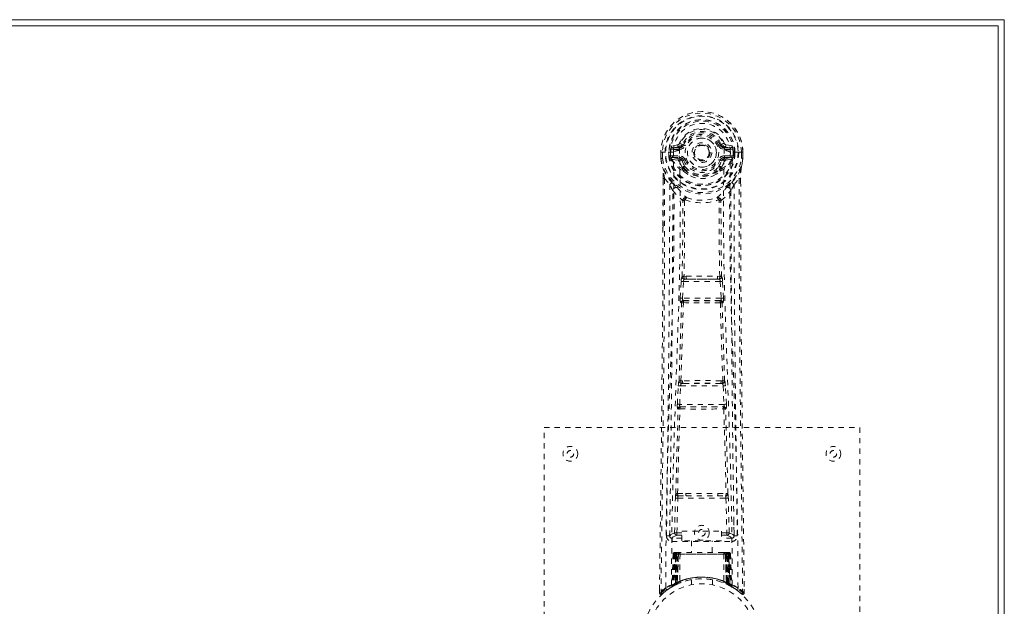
# Model space of a CAD drawing. Header units: inches. Extents: x 15.4 to 110.9, y 43.2 to 66.7.
# Tile 8 of 8: x 92.2 to 110.9, y 55.5 to 66.7. Entities that reach past the tile are written whole.
import ezdxf

# ---------------------------------------------------------------- set-up
doc = ezdxf.new("R2010")
doc.units = ezdxf.units.IN
doc.header["$MEASUREMENT"] = 0
doc.linetypes.add('SLD-Dashed', pattern=[0.075, 0.05, -0.025])
doc.linetypes.add('SLD-Solid', pattern=[0])

msp = doc.modelspace()

# ---------------------------------------------------------------- linework, layer by layer
at = {"color": 7, "linetype": 'SLD-Solid', "lineweight": 15}
for p, q in [((15.436, 66.65), (110.936, 66.65)), ((110.936, 66.65), (110.936, 43.15)), ((110.818, 66.532), (15.554, 66.532)), ((15.554, 66.532), (110.818, 66.532)), ((110.818, 43.268), (110.818, 66.532)), ((110.818, 66.532), (110.818, 43.268))]:
    msp.add_line(p, q, dxfattribs=at)
at = {"color": 7, "linetype": 'SLD-Dashed', "lineweight": 0}
for p, q in [((104.729, 64.275), (104.61, 64.251)), ((104.64, 64.215), (104.757, 64.236)), ((104.64, 64.215), (104.64, 64.185)), ((104.757, 64.215), (104.64, 64.215)), ((104.757, 64.236), (104.757, 64.215)), ((104.757, 64.185), (104.757, 64.215)), ((104.817, 64.279), (104.762, 64.302)), ((104.817, 64.279), (104.839, 64.27)), ((105.532, 64.27), (105.555, 64.279)), ((105.555, 64.279), (105.558, 64.272)), ((105.614, 64.236), (105.731, 64.215)), ((105.614, 64.236), (105.614, 64.215)), ((105.731, 64.215), (105.614, 64.215)), ((105.614, 64.185), (105.614, 64.215)), ((105.761, 64.251), (105.642, 64.275)), ((105.731, 64.185), (105.731, 64.215)), ((104.406, 64.134), (104.406, 64.018)), ((104.41, 64.134), (104.406, 64.134)), ((104.407, 64.135), (104.407, 64.018)), ((104.463, 64.134), (104.41, 64.134)), ((104.436, 64.132), (104.436, 64.018)), ((104.486, 64.133), (104.463, 64.134)), ((104.644, 64.133), (104.486, 64.133)), ((104.557, 64.06), (104.557, 64.131)), ((104.557, 64.06), (104.587, 64.062)), ((104.557, 64.06), (104.557, 64.06)), ((104.592, 64.131), (104.587, 64.131)), ((104.587, 64.131), (104.587, 64.062)), ((104.587, 64.061), (104.592, 64.042)), ((104.592, 64.052), (104.592, 64.131)), ((104.592, 64.042), (104.592, 64.052)), ((104.627, 64.063), (104.627, 64.033)), ((104.627, 64.063), (104.757, 64.063)), ((104.757, 64.008), (104.627, 64.033)), ((104.627, 64.033), (104.757, 64.033)), ((104.757, 64.185), (104.64, 64.185)), ((104.757, 64.063), (104.757, 64.033)), ((104.757, 64.008), (104.757, 64.033)), ((104.762, 64.169), (104.762, 64.171)), ((105.342, 64.124), (105.341, 64.109)), ((105.342, 64.132), (105.342, 64.124)), ((105.609, 64.171), (105.609, 64.169)), ((105.731, 64.185), (105.614, 64.185)), ((105.614, 64.063), (105.614, 64.033)), ((105.614, 64.063), (105.744, 64.063)), ((105.744, 64.033), (105.614, 64.008)), ((105.614, 64.008), (105.614, 64.033)), ((105.614, 64.033), (105.744, 64.033)), ((105.885, 64.133), (105.727, 64.133)), ((105.744, 64.033), (105.744, 64.063)), ((105.779, 64.131), (105.784, 64.131)), ((105.779, 64.052), (105.779, 64.131)), ((105.784, 64.061), (105.779, 64.042)), ((105.779, 64.042), (105.779, 64.052)), ((105.785, 64.062), (105.784, 64.131)), ((105.785, 64.062), (105.814, 64.06)), ((105.814, 64.131), (105.814, 64.06)), ((105.814, 64.131), (105.814, 64.131)), ((105.814, 64.06), (105.814, 64.06)), ((105.908, 64.134), (105.885, 64.133)), ((105.961, 64.134), (105.908, 64.134)), ((105.936, 64.018), (105.936, 64.132)), ((105.965, 64.134), (105.961, 64.134)), ((105.964, 64.018), (105.964, 64.135)), ((105.965, 64.134), (105.965, 64.018)), ((104.406, 64.018), (104.406, 64.013)), ((104.599, 64.016), (104.602, 64.011)), ((104.602, 64.011), (104.603, 64.011)), ((104.602, 64.011), (104.603, 64.011)), ((104.613, 64), (104.603, 64.011)), ((104.613, 64), (104.728, 63.979)), ((104.839, 63.979), (104.812, 63.967)), ((104.817, 63.818), (104.817, 63.836)), ((104.841, 63.842), (104.841, 63.824)), ((105.53, 63.824), (105.531, 63.842)), ((105.559, 63.967), (105.532, 63.979)), ((105.554, 63.818), (105.554, 63.836)), ((105.644, 63.979), (105.758, 64)), ((105.769, 64.011), (105.758, 64)), ((105.758, 64), (105.758, 64)), ((105.758, 64), (105.758, 64)), ((105.769, 64.011), (105.773, 64.016)), ((105.965, 64.013), (105.965, 64.018)), ((104.837, 63.772), (104.825, 63.789)), ((105.546, 63.789), (105.535, 63.772)), ((104.448, 63.633), (104.445, 62.709)), ((104.449, 62.708), (104.45, 63.632)), ((104.478, 63.631), (104.574, 63.516)), ((105.797, 63.516), (105.893, 63.631)), ((105.922, 63.579), (105.922, 63.632)), ((105.923, 63.633), (105.923, 63.579)), ((104.858, 63.214), (104.858, 63.214)), ((105.513, 63.214), (105.513, 63.214)), ((104.775, 61.36), (104.792, 61.678)), ((104.82, 61.358), (104.836, 61.675)), ((104.836, 61.675), (105.535, 61.675)), ((104.886, 61.774), (104.846, 61.773)), ((104.855, 61.72), (104.894, 61.72)), ((105.477, 61.72), (104.894, 61.72)), ((105.477, 61.72), (105.516, 61.72)), ((105.525, 61.773), (105.485, 61.774)), ((105.535, 61.675), (105.551, 61.358)), ((105.596, 61.36), (105.579, 61.678)), ((104.799, 61.266), (104.785, 61.271)), ((105.551, 61.358), (104.82, 61.358)), ((104.843, 61.309), (104.829, 61.313)), ((104.829, 61.313), (105.542, 61.313)), ((105.542, 61.313), (105.528, 61.309)), ((105.572, 61.266), (105.587, 61.271)), ((104.82, 59.789), (104.787, 59.789)), ((104.829, 59.738), (104.797, 59.738)), ((105.542, 59.738), (104.829, 59.738)), ((105.542, 59.738), (105.574, 59.738)), ((105.584, 59.789), (105.552, 59.789)), ((104.72, 59.343), (104.738, 59.695)), ((104.765, 59.34), (104.782, 59.693)), ((104.782, 59.693), (105.589, 59.693)), ((105.589, 59.693), (105.606, 59.34)), ((105.651, 59.343), (105.634, 59.695)), ((104.727, 59.253), (104.735, 59.249)), ((105.606, 59.34), (104.765, 59.34)), ((104.779, 59.292), (104.771, 59.296)), ((104.771, 59.296), (105.6, 59.296)), ((105.6, 59.296), (105.592, 59.292)), ((105.636, 59.249), (105.644, 59.253)), ((102.186, 58.9), (108.186, 58.9)), ((102.186, 50.9), (102.186, 58.9)), ((108.186, 58.9), (108.186, 50.9)), ((104.667, 56.898), (104.682, 57.559)), ((104.712, 56.897), (104.727, 57.558)), ((104.724, 57.643), (104.881, 57.649)), ((104.727, 57.558), (105.644, 57.558)), ((104.735, 57.599), (104.888, 57.601)), ((104.888, 57.601), (105.483, 57.601)), ((105.483, 57.601), (105.636, 57.599)), ((105.49, 57.649), (105.647, 57.643)), ((105.644, 57.558), (105.66, 56.897)), ((105.704, 56.898), (105.689, 57.559)), ((104.577, 57.13), (104.573, 56.843)), ((105.798, 56.843), (105.795, 57.13)), ((104.806, 56.928), (105.556, 56.928)), ((104.806, 56.748), (104.806, 56.928)), ((105.556, 56.928), (105.556, 56.748)), ((104.573, 56.84), (104.574, 56.832)), ((104.618, 56.795), (104.618, 56.734)), ((104.806, 56.795), (104.618, 56.795)), ((104.618, 56.734), (105.753, 56.734)), ((104.712, 56.852), (104.712, 56.897)), ((104.712, 56.897), (104.806, 56.897)), ((104.712, 56.852), (104.806, 56.852)), ((105.556, 56.748), (104.806, 56.748)), ((104.991, 56.748), (104.991, 56.525)), ((105.381, 56.525), (105.381, 56.748)), ((105.556, 56.897), (105.66, 56.897)), ((105.556, 56.852), (105.66, 56.852)), ((105.753, 56.795), (105.556, 56.795)), ((105.66, 56.852), (105.66, 56.897)), ((105.753, 56.734), (105.753, 56.795)), ((105.797, 56.832), (105.798, 56.84)), ((104.64, 56.496), (104.619, 55.891)), ((104.653, 56.496), (104.632, 55.899)), ((104.653, 56.496), (104.64, 56.496)), ((104.674, 56.5), (104.651, 55.906)), ((104.671, 56.496), (104.651, 55.91)), ((104.739, 56.496), (104.671, 56.496)), ((104.679, 56.496), (104.678, 55.939)), ((104.687, 56.525), (104.679, 56.525)), ((104.686, 56.496), (104.679, 56.496)), ((104.693, 56.525), (104.683, 56.525)), ((104.686, 56.496), (105.685, 56.496)), ((104.686, 55.943), (104.686, 56.496)), ((104.692, 55.946), (104.692, 56.496)), ((104.692, 56.496), (104.699, 56.496)), ((104.699, 56.525), (104.693, 56.525)), ((104.699, 56.496), (104.699, 55.949)), ((105.672, 56.496), (104.699, 56.496)), ((104.755, 56.525), (104.701, 56.525)), ((104.711, 56.496), (104.71, 55.955)), ((104.717, 56.525), (104.711, 56.525)), ((104.717, 56.496), (104.711, 56.496)), ((104.717, 56.525), (104.755, 56.525)), ((104.717, 56.496), (105.654, 56.496)), ((104.717, 55.957), (104.717, 56.496)), ((104.719, 55.945), (104.739, 56.496)), ((104.739, 56.496), (104.72, 55.946)), ((104.739, 56.496), (104.739, 56.496)), ((104.77, 56.496), (104.765, 55.975)), ((104.777, 56.525), (104.769, 56.525)), ((105.602, 56.496), (104.77, 56.496)), ((105.594, 56.525), (104.777, 56.525)), ((105.602, 56.525), (105.594, 56.525)), ((105.602, 56.496), (105.606, 55.975)), ((105.67, 56.525), (105.616, 56.525)), ((105.616, 56.525), (105.654, 56.525)), ((105.651, 55.946), (105.632, 56.496)), ((105.632, 56.496), (105.633, 56.496)), ((105.633, 56.496), (105.652, 55.945)), ((105.7, 56.496), (105.633, 56.496)), ((105.66, 56.525), (105.654, 56.525)), ((105.661, 56.496), (105.654, 56.496)), ((105.654, 56.496), (105.654, 55.957)), ((105.661, 55.955), (105.661, 56.496)), ((105.678, 56.525), (105.672, 56.525)), ((105.672, 55.949), (105.672, 56.496)), ((105.672, 56.496), (105.679, 56.496)), ((105.688, 56.525), (105.678, 56.525)), ((105.679, 56.496), (105.679, 55.946)), ((105.692, 56.525), (105.685, 56.525)), ((105.692, 56.496), (105.685, 56.496)), ((105.685, 56.496), (105.685, 55.943)), ((105.693, 55.939), (105.692, 56.496)), ((105.72, 55.906), (105.697, 56.5)), ((105.7, 56.496), (105.72, 55.91)), ((105.718, 56.496), (105.739, 55.899)), ((105.731, 56.496), (105.718, 56.496)), ((105.731, 56.496), (105.753, 55.891)), ((104.986, 56.008), (104.986, 55.911)), ((105.386, 55.911), (105.386, 56.008)), ((104.38, 55.826), (104.379, 55.759)), ((104.38, 55.826), (104.379, 55.759)), ((104.381, 55.822), (104.381, 55.759)), ((104.604, 55.866), (104.617, 55.874)), ((104.619, 55.891), (104.632, 55.899)), ((104.636, 55.885), (104.702, 55.919)), ((104.651, 55.91), (104.719, 55.945)), ((104.678, 55.939), (104.686, 55.943)), ((104.691, 55.914), (104.678, 55.939)), ((104.691, 55.914), (104.682, 55.909)), ((104.686, 55.943), (104.698, 55.917)), ((104.698, 55.917), (104.691, 55.914)), ((104.699, 55.949), (104.692, 55.946)), ((104.704, 55.92), (104.692, 55.946)), ((104.696, 55.916), (104.704, 55.92)), ((104.711, 55.923), (104.699, 55.949)), ((104.702, 55.919), (104.703, 55.919)), ((104.703, 55.919), (104.711, 55.923)), ((104.71, 55.955), (104.717, 55.957)), ((104.722, 55.928), (104.71, 55.955)), ((104.729, 55.931), (104.717, 55.957)), ((104.72, 55.946), (104.719, 55.945)), ((104.729, 55.931), (104.722, 55.928)), ((105.654, 55.957), (105.643, 55.931)), ((105.649, 55.928), (105.643, 55.931)), ((105.661, 55.955), (105.649, 55.928)), ((105.652, 55.945), (105.651, 55.946)), ((105.652, 55.945), (105.72, 55.91)), ((105.654, 55.957), (105.661, 55.955)), ((105.672, 55.949), (105.66, 55.923)), ((105.679, 55.946), (105.667, 55.92)), ((105.668, 55.919), (105.669, 55.919)), ((105.669, 55.919), (105.684, 55.911)), ((105.679, 55.946), (105.672, 55.949)), ((105.685, 55.943), (105.673, 55.917)), ((105.68, 55.914), (105.673, 55.917)), ((105.693, 55.939), (105.68, 55.914)), ((105.707, 55.9), (105.68, 55.914)), ((105.685, 55.943), (105.693, 55.939)), ((105.701, 55.903), (105.736, 55.885)), ((105.739, 55.899), (105.753, 55.891)), ((105.748, 55.879), (105.761, 55.871)), ((105.754, 55.874), (105.767, 55.866)), ((105.992, 55.759), (105.991, 55.826)), ((104.379, 55.759), (104.409, 55.759)), ((104.428, 55.738), (104.47, 55.772)), ((105.901, 55.772), (105.943, 55.738)), ((105.962, 55.759), (105.942, 55.736))]:
    msp.add_line(p, q, dxfattribs=at)
at = {"color": 7, "linetype": 'SLD-Dashed', "lineweight": 0, "flags": 128}
for points in [[(104.762, 64.171), (104.768, 64.247), (104.791, 64.322), (104.83, 64.391), (104.884, 64.451), (104.949, 64.499), (105.023, 64.535), (105.103, 64.557), (105.186, 64.565), (105.268, 64.557), (105.348, 64.535), (105.422, 64.499), (105.487, 64.451), (105.541, 64.391), (105.58, 64.322), (105.603, 64.247), (105.609, 64.171)], [(104.757, 64.236), (104.794, 64.25), (104.807, 64.263)], [(104.807, 64.263), (104.813, 64.271), (104.817, 64.279)], [(104.867, 64.258), (104.861, 64.26), (104.856, 64.263), (104.852, 64.265), (104.847, 64.266), (104.844, 64.268), (104.841, 64.269), (104.84, 64.27), (104.839, 64.27)], [(105.505, 64.258), (105.51, 64.26), (105.515, 64.263), (105.52, 64.265), (105.524, 64.266), (105.527, 64.268), (105.53, 64.269), (105.532, 64.27), (105.532, 64.27)], [(104.406, 64.134), (104.406, 64.134), (104.407, 64.134), (104.409, 64.133), (104.413, 64.133), (104.418, 64.133), (104.423, 64.132), (104.429, 64.132), (104.436, 64.132)], [(104.498, 55.853), (104.505, 56.9), (104.525, 57.945), (104.554, 58.987), (104.589, 60.025), (104.623, 61.059), (104.649, 62.088), (104.657, 63.113), (104.645, 64.133)], [(104.587, 64.061), (104.587, 64.062), (104.587, 64.062)], [(104.592, 64.052), (104.609, 64.061), (104.627, 64.063)], [(104.64, 64.185), (104.617, 64.19), (104.597, 64.203)], [(104.607, 55.908), (104.616, 56.953), (104.637, 57.996), (104.669, 59.035), (104.706, 60.071), (104.742, 61.102), (104.769, 62.129), (104.777, 63.151), (104.762, 64.168)], [(105.764, 55.908), (105.756, 56.953), (105.734, 57.996), (105.703, 59.036), (105.665, 60.071), (105.629, 61.103), (105.603, 62.129), (105.595, 63.151), (105.609, 64.168)], [(105.873, 55.853), (105.866, 56.9), (105.847, 57.945), (105.817, 58.987), (105.782, 60.025), (105.748, 61.059), (105.723, 62.088), (105.714, 63.113), (105.727, 64.133)], [(105.774, 64.203), (105.754, 64.19), (105.731, 64.185)], [(105.744, 64.063), (105.763, 64.061), (105.779, 64.052)], [(105.784, 64.131), (105.788, 64.131), (105.795, 64.131), (105.804, 64.131), (105.814, 64.131)], [(105.785, 64.062), (105.784, 64.061), (105.784, 64.061)], [(105.936, 64.132), (105.942, 64.132), (105.948, 64.132), (105.954, 64.133), (105.958, 64.133), (105.962, 64.133), (105.964, 64.133), (105.966, 64.134), (105.965, 64.134)], [(104.406, 64.018), (104.419, 63.921), (104.435, 63.844)], [(104.406, 64.013), (104.407, 64.014), (104.409, 64.014), (104.412, 64.014), (104.416, 64.015), (104.42, 64.015), (104.425, 64.016), (104.43, 64.017), (104.436, 64.018)], [(104.436, 64.018), (104.429, 64.018), (104.423, 64.018), (104.418, 64.018), (104.413, 64.018), (104.409, 64.018), (104.407, 64.018), (104.406, 64.018), (104.406, 64.018)], [(104.406, 64.013), (104.418, 63.923), (104.437, 63.833)], [(104.435, 63.844), (104.435, 63.838), (104.437, 63.833)], [(104.755, 63.957), (104.741, 63.974), (104.728, 63.979)], [(104.817, 63.836), (104.785, 63.889), (104.755, 63.957)], [(104.812, 63.967), (104.839, 63.904), (104.869, 63.855)], [(104.867, 63.99), (104.861, 63.988), (104.856, 63.986), (104.852, 63.984), (104.847, 63.982), (104.844, 63.981), (104.841, 63.98), (104.84, 63.979), (104.839, 63.979)], [(105.239, 63.977), (105.197, 63.968), (105.181, 63.968)], [(105.502, 63.855), (105.532, 63.904), (105.559, 63.967)], [(105.505, 63.99), (105.51, 63.988), (105.515, 63.986), (105.52, 63.984), (105.524, 63.982), (105.527, 63.981), (105.53, 63.98), (105.532, 63.979), (105.532, 63.979)], [(105.554, 63.836), (105.587, 63.889), (105.616, 63.957)], [(105.616, 63.957), (105.63, 63.974), (105.644, 63.979)], [(105.935, 63.833), (105.952, 63.913), (105.965, 64.013)], [(105.935, 63.833), (105.936, 63.838), (105.936, 63.844)], [(105.965, 64.018), (105.952, 63.921), (105.936, 63.844)], [(105.965, 64.018), (105.966, 64.018), (105.964, 64.018), (105.962, 64.018), (105.958, 64.018), (105.954, 64.018), (105.948, 64.018), (105.942, 64.018), (105.936, 64.018)], [(105.965, 64.013), (105.964, 64.014), (105.962, 64.014), (105.959, 64.014), (105.956, 64.015), (105.951, 64.015), (105.946, 64.016), (105.941, 64.017), (105.936, 64.018)], [(104.616, 63.555), (104.516, 63.679), (104.437, 63.833)], [(104.837, 63.772), (104.911, 63.714), (104.968, 63.685)], [(105.403, 63.685), (105.46, 63.714), (105.535, 63.772)], [(105.755, 63.555), (105.856, 63.679), (105.935, 63.833)], [(104.478, 63.631), (104.476, 62.166), (104.467, 60.694), (104.453, 59.246), (104.45, 59.025), (104.448, 58.796), (104.445, 58.592), (104.443, 58.394), (104.44, 58.178), (104.438, 58.028), (104.436, 57.871), (104.434, 57.715), (104.433, 57.597), (104.431, 57.458), (104.429, 57.295), (104.424, 56.963), (104.422, 56.759), (104.419, 56.504), (104.415, 56.243), (104.412, 55.994), (104.409, 55.759)], [(104.448, 63.633), (104.448, 63.633), (104.449, 63.632), (104.451, 63.632), (104.455, 63.632), (104.46, 63.632), (104.466, 63.631), (104.472, 63.631), (104.478, 63.631)], [(104.574, 63.516), (104.574, 62.996), (104.572, 62.463), (104.569, 61.917), (104.566, 61.403), (104.562, 60.873), (104.556, 60.321), (104.551, 59.832), (104.548, 59.574), (104.545, 59.301), (104.541, 59.013), (104.537, 58.709), (104.534, 58.433), (104.531, 58.193), (104.528, 58.001), (104.525, 57.787), (104.522, 57.546), (104.519, 57.32), (104.517, 57.128), (104.515, 56.968), (104.513, 56.841)], [(104.712, 63.467), (104.721, 63.458), (104.726, 63.452)], [(105.645, 63.452), (105.65, 63.458), (105.66, 63.467)], [(105.858, 56.841), (105.857, 56.976), (105.854, 57.149), (105.852, 57.357), (105.848, 57.603), (105.845, 57.852), (105.842, 58.071), (105.84, 58.225), (105.838, 58.362), (105.837, 58.484), (105.835, 58.639), (105.833, 58.802), (105.831, 58.959), (105.821, 59.772), (105.812, 60.59), (105.804, 61.563), (105.799, 62.552), (105.797, 63.516)], [(105.893, 63.631), (105.899, 63.631), (105.905, 63.631), (105.911, 63.632), (105.916, 63.632), (105.92, 63.632), (105.922, 63.632), (105.923, 63.633), (105.923, 63.633)], [(105.893, 63.631), (105.895, 62.167), (105.904, 60.694), (105.918, 59.246), (105.921, 58.999), (105.924, 58.741), (105.927, 58.526), (105.93, 58.297), (105.933, 58.047), (105.936, 57.775), (105.939, 57.558), (105.943, 57.295), (105.947, 56.971), (105.949, 56.761), (105.953, 56.502), (105.956, 56.24), (105.959, 55.992), (105.962, 55.759)], [(105.923, 63.579), (105.931, 61.01), (105.959, 58.385), (105.992, 55.759)], [(104.633, 63.403), (104.72, 63.302), (104.82, 63.214)], [(105.551, 63.214), (105.652, 63.302), (105.738, 63.403)], [(104.811, 61.767), (104.821, 62.488), (104.822, 63.206)], [(104.868, 63.225), (104.863, 63.234), (104.856, 63.24), (104.848, 63.243), (104.84, 63.243), (104.833, 63.24), (104.827, 63.233), (104.822, 63.225), (104.82, 63.214)], [(104.858, 63.214), (104.857, 62.495), (104.846, 61.773)], [(105.551, 63.214), (105.549, 63.225), (105.545, 63.233), (105.538, 63.24), (105.531, 63.243), (105.523, 63.243), (105.515, 63.24), (105.508, 63.234), (105.503, 63.225)], [(105.525, 61.773), (105.514, 62.495), (105.513, 63.214)], [(105.561, 61.767), (105.55, 62.488), (105.549, 63.206)], [(104.445, 62.709), (104.44, 61.01), (104.413, 58.385), (104.38, 55.826)], [(104.886, 61.774), (105.186, 61.775), (105.485, 61.774)], [(104.792, 61.678), (104.797, 61.677), (104.807, 61.677), (104.821, 61.676), (104.836, 61.675)], [(104.855, 61.72), (104.854, 61.72), (104.852, 61.718), (104.849, 61.715), (104.843, 61.706), (104.839, 61.692), (104.836, 61.675)], [(104.894, 61.72), (105.186, 61.722), (105.477, 61.72)], [(105.535, 61.675), (105.55, 61.676), (105.564, 61.677), (105.574, 61.677), (105.579, 61.678)], [(104.753, 59.785), (104.777, 60.527), (104.799, 61.266)], [(104.775, 61.36), (104.78, 61.36), (104.791, 61.36), (104.805, 61.359), (104.82, 61.358)], [(104.787, 59.789), (104.812, 60.532), (104.835, 61.272)], [(104.829, 61.313), (104.824, 61.317), (104.821, 61.327), (104.82, 61.334), (104.819, 61.341), (104.819, 61.349), (104.82, 61.358)], [(105.537, 61.272), (105.559, 60.531), (105.584, 59.789)], [(105.551, 61.358), (105.552, 61.349), (105.552, 61.341), (105.552, 61.334), (105.551, 61.327), (105.547, 61.317), (105.542, 61.313)], [(105.551, 61.358), (105.566, 61.359), (105.58, 61.36), (105.591, 61.36), (105.596, 61.36)], [(105.619, 59.785), (105.594, 60.527), (105.572, 61.266)], [(104.738, 59.695), (104.74, 59.727), (104.74, 59.73)], [(105.634, 59.695), (105.631, 59.727), (105.631, 59.73)], [(104.738, 59.695), (104.742, 59.695), (104.752, 59.695), (104.767, 59.694), (104.782, 59.693)], [(105.589, 59.693), (105.604, 59.694), (105.619, 59.695), (105.629, 59.695), (105.634, 59.695)], [(104.72, 59.343), (104.725, 59.342), (104.735, 59.342), (104.75, 59.341), (104.765, 59.34)], [(105.606, 59.34), (105.621, 59.341), (105.636, 59.342), (105.646, 59.342), (105.651, 59.343)], [(104.691, 57.641), (104.711, 58.446), (104.735, 59.249)], [(104.724, 57.643), (104.744, 58.449), (104.769, 59.253)], [(105.602, 59.253), (105.627, 58.449), (105.647, 57.643)], [(105.68, 57.641), (105.661, 58.446), (105.636, 59.249)], [(104.682, 57.559), (104.687, 57.559), (104.697, 57.559), (104.712, 57.558), (104.727, 57.558)], [(104.881, 57.649), (105.186, 57.649), (105.49, 57.649)], [(104.888, 57.601), (105.186, 57.601), (105.483, 57.601)], [(105.644, 57.558), (105.659, 57.558), (105.674, 57.559), (105.684, 57.559), (105.689, 57.559)], [(104.667, 56.898), (104.597, 56.869), (104.573, 56.84)], [(104.618, 56.795), (104.642, 56.823), (104.712, 56.852)], [(104.667, 56.898), (104.672, 56.898), (104.682, 56.897), (104.696, 56.897), (104.712, 56.897)], [(105.66, 56.897), (105.676, 56.897), (105.69, 56.897), (105.7, 56.898), (105.704, 56.898)], [(105.66, 56.852), (105.729, 56.823), (105.753, 56.795)], [(105.798, 56.84), (105.774, 56.869), (105.704, 56.898)], [(104.64, 56.496), (104.643, 56.496), (104.651, 56.496), (104.664, 56.496), (104.679, 56.496)], [(104.692, 56.496), (104.678, 56.496), (104.665, 56.496), (104.657, 56.496), (104.653, 56.496)], [(104.671, 56.496), (104.672, 56.496), (104.674, 56.496), (104.677, 56.496), (104.682, 56.496), (104.688, 56.496), (104.695, 56.496), (104.703, 56.496), (104.711, 56.496)], [(104.77, 56.496), (104.758, 56.496), (104.749, 56.496), (104.743, 56.496), (104.739, 56.496)], [(105.632, 56.496), (105.629, 56.496), (105.622, 56.496), (105.613, 56.496), (105.602, 56.496)], [(105.661, 56.496), (105.669, 56.496), (105.676, 56.496), (105.683, 56.496), (105.689, 56.496), (105.694, 56.496), (105.698, 56.496), (105.7, 56.496), (105.7, 56.496)], [(105.67, 56.525), (105.67, 56.525), (105.668, 56.525)], [(105.718, 56.496), (105.715, 56.496), (105.706, 56.496), (105.694, 56.496), (105.679, 56.496)], [(105.692, 56.496), (105.708, 56.496), (105.72, 56.496), (105.729, 56.496), (105.731, 56.496)], [(105.7, 56.496), (105.699, 56.503), (105.698, 56.505)], [(105.722, 55.902), (105.721, 55.908), (105.721, 55.91)], [(105.759, 55.874), (105.752, 55.885), (105.748, 55.898)], [(104.382, 55.759), (104.384, 55.751), (104.387, 55.744), (104.392, 55.737), (104.399, 55.732), (104.406, 55.73), (104.413, 55.729), (104.421, 55.731), (104.427, 55.735)], [(104.429, 55.736), (104.462, 55.765), (104.47, 55.771)], [(105.944, 55.739), (105.951, 55.735), (105.959, 55.733), (105.967, 55.732), (105.975, 55.734), (105.982, 55.737), (105.987, 55.742), (105.991, 55.749), (105.992, 55.757)], [(105.992, 55.759), (105.992, 55.759), (105.99, 55.759), (105.983, 55.759), (105.974, 55.759), (105.968, 55.759), (105.962, 55.759)]]:
    msp.add_lwpolyline(points, dxfattribs=at)
at = {"color": 7, "linetype": 'SLD-Dashed', "lineweight": 0}
for centre, radius in [((105.186, 64.124), 0.7), ((105.186, 64.124), 0.69), ((105.186, 64.124), 0.623), ((105.186, 64.124), 0.32), ((105.186, 64.124), 0.275), ((105.186, 64.124), 0.188), ((105.186, 64.124), 0.157), ((105.186, 64.124), 0.142), ((105.186, 64.124), 0.139), ((105.186, 64.124), 0.138), ((102.686, 58.4), 0.141), ((102.686, 58.4), 0.0625), ((107.686, 58.4), 0.14), ((107.686, 58.4), 0.0625), ((105.186, 56.9), 0.141), ((105.186, 56.9), 0.0625), ((105.186, 54.9), 1.125), ((105.186, 54.9), 1.03)]:
    msp.add_circle(centre, radius, dxfattribs=at)
for centre, radius, start, end in [((105.186, 64.124), 0.78, 0.7166, 179.2834), ((105.186, 64.124), 0.78, 0, 179.3038), ((105.186, 64.124), 0.75, 0.5684, 179.4316), ((105.186, 64.124), 0.629, 0.6529, 179.3471), ((105.186, 64.124), 0.599, 0.6527, 179.3473), ((105.186, 64.139), 0.541, 359.3502, 180.6498), ((105.186, 64.124), 0.459, 22.774, 157.226), ((105.186, 64.124), 0.4, 22.774, 157.226), ((105.186, 64.124), 0.376, 22.774, 157.226), ((105.186, 64.124), 0.346, 22.7739, 157.2261), ((105.186, 64.124), 0.275, 89.9996, 270.0004), ((105.186, 64.124), 0.275, 270.0006, 89.9994), ((104.802, 64.175), 0.206, 158.3414, 172.337), ((104.639, 64.245), 0.0299, 167.8962, 271.9479), ((104.758, 64.266), 0.0301, 162.339, 268.585), ((104.72, 64.319), 0.0454, 281.2511, 337.5758), ((104.757, 64.304), 0.089, 270, 337.226), ((104.757, 64.304), 0.119, 270.0014, 337.225), ((105.614, 64.304), 0.119, 202.775, 269.9986), ((105.614, 64.304), 0.089, 202.774, 270), ((106.154, 62.927), 1.479, 111.6242, 113.9223), ((105.62, 64.307), 0.0715, 209.6418, 265.1977), ((105.651, 64.32), 0.0455, 202.5016, 258.6715), ((105.614, 64.266), 0.0301, 271.4148, 17.6613), ((105.732, 64.245), 0.0299, 268.0442, 12.1118), ((105.57, 64.175), 0.206, 7.663, 21.6586), ((104.584, 65.181), 1.05, 268.5405, 270.1573), ((105.186, 64.124), 0.632, 185.8272, 354.1728), ((105.186, 64.124), 0.602, 186.0327, 353.9673), ((105.186, 64.124), 0.593, 172.3909, 179.3289), ((104.678, 64.049), 0.0864, 184.5771, 202.6862), ((104.626, 64.003), 0.0306, 89.0678, 154.5778), ((104.764, 63.947), 0.221, 90.3108, 122.5181), ((104.757, 63.944), 0.119, 22.7761, 89.9983), ((104.757, 63.944), 0.089, 22.774, 90), ((105.614, 63.944), 0.119, 90.0017, 157.2239), ((105.614, 63.944), 0.089, 90, 157.226), ((105.603, 63.936), 0.233, 58.0364, 88.5934), ((105.745, 64.003), 0.0306, 25.4222, 90.9322), ((105.664, 64.056), 0.116, 339.6253, 353.1114), ((105.186, 64.124), 0.593, 0.6711, 7.6091), ((104.436, 64.018), 0.03, 180.0028, 185.051), ((105.186, 64.124), 0.787, 188.0937, 351.9063), ((103.261, 63.663), 1.188, 358.5747, 8.7871), ((105.186, 64.124), 0.758, 188.0937, 351.9063), ((105.055, 64.221), 0.499, 204.8901, 243.9915), ((104.994, 64.222), 0.44, 210.2241, 246.4292), ((104.757, 63.978), 0.03, 91.1052, 178.7665), ((104.785, 63.951), 0.031, 31.5745, 169.8973), ((104.751, 63.944), 0.0649, 21.3197, 85.0785), ((104.847, 63.833), 0.0305, 44.5468, 174.2882), ((104.839, 63.796), 0.0459, 88.3121, 118.8597), ((105.186, 64.124), 0.376, 202.774, 337.226), ((104.868, 63.82), 0.0347, 87.2676, 140.6053), ((105.186, 64.136), 0.453, 220.4511, 319.5489), ((105.186, 64.124), 0.346, 202.7736, 337.2264), ((105.186, 64.117), 0.411, 219.7061, 320.2939), ((105.524, 63.833), 0.0305, 5.7163, 135.4486), ((105.504, 63.82), 0.0347, 39.3947, 92.7324), ((105.532, 63.796), 0.0459, 61.1359, 91.6923), ((105.321, 64.215), 0.492, 295.7074, 335.4811), ((105.377, 64.222), 0.441, 293.5919, 329.745), ((105.62, 63.944), 0.0649, 94.9226, 158.6838), ((105.586, 63.951), 0.031, 10.1763, 148.3501), ((105.614, 63.979), 0.0299, 1.1781, 88.9502), ((107.11, 63.663), 1.187, 171.212, 181.4288), ((100.967, 63.016), 3.565, 9.9414, 13.2536), ((104.84, 63.778), 0.046, 88.2957, 118.8062), ((104.862, 63.814), 0.0448, 175.0785, 213.9448), ((104.876, 63.769), 0.0396, 127.1169, 174.822), ((104.874, 63.825), 0.033, 181.8882, 228.39), ((105.186, 64.164), 0.494, 227.4883, 312.5117), ((105.186, 64.104), 0.473, 242.6133, 297.3867), ((105.497, 63.825), 0.033, 311.61, 358.1118), ((105.495, 63.769), 0.0396, 5.1668, 52.8943), ((105.532, 63.778), 0.046, 61.195, 91.7033), ((105.509, 63.814), 0.0448, 326.2138, 4.9474), ((109.41, 63.015), 3.57, 166.7488, 170.0561), ((104.907, 63.198), 0.461, 129.1699, 136.3348), ((99.913, 61.002), 5.295, 26.9596, 28.3406), ((106.166, 65.133), 2.212, 225.5076, 228.8684), ((104.694, 63.4), 0.0608, 58.0019, 177.4266), ((105.677, 63.4), 0.0608, 2.5717, 122.0021), ((104.205, 65.133), 2.212, 311.1316, 314.4924), ((110.458, 61.002), 5.295, 151.6594, 153.0404), ((105.464, 63.198), 0.461, 43.6619, 50.8282), ((-394.754, 64.72), 499.389, 359.09597, 359.84893), ((105.458, 63.964), 0.893, 214.9883, 231.1492), ((104.913, 63.964), 0.893, 308.8511, 325.0114), ((605.284, 64.721), 499.548, 180.15119, 180.90391), ((104.881, 63.21), 0.0608, 73.775, 175.9527), ((104.809, 63.207), 0.0133, 356.6926, 34.0358), ((104.855, 63.143), 0.0709, 87.2849, 117.28), ((104.871, 63.212), 0.0128, 102.328, 173.3841), ((104.94, 63.208), 0.0738, 124.9702, 166.7638), ((105.186, 64.137), 0.966, 250.819, 289.1816), ((105.186, 64.062), 0.844, 250.0601, 289.9399), ((105.491, 63.21), 0.0608, 4.0462, 106.2229), ((105.431, 63.208), 0.0738, 13.2416, 55.0159), ((105.5, 63.212), 0.0128, 6.6476, 77.661), ((105.516, 63.143), 0.0708, 62.7182, 92.7169), ((105.562, 63.207), 0.0133, 146.0687, 183.3116), ((104.973, 61.687), 0.181, 153.5386, 182.7711), ((104.841, 61.7), 0.0735, 85.5192, 114.1424), ((104.856, 61.766), 0.0457, 178.2748, 268.1443), ((104.949, 61.762), 0.104, 173.8692, 204.0235), ((104.986, 61.76), 0.101, 172.2332, 203.4727), ((105.385, 61.76), 0.1, 336.5142, 7.7797), ((105.422, 61.762), 0.104, 335.9707, 6.1366), ((105.515, 61.766), 0.0457, 271.8542, 1.7267), ((105.478, 61.678), 0.0575, 357.8412, 47.5694), ((105.531, 61.701), 0.073, 65.7539, 94.5896), ((105.399, 61.687), 0.181, 357.227, 26.4599), ((104.936, 61.331), 0.163, 169.7779, 201.8776), ((104.83, 61.268), 0.0451, 90.8641, 176.7677), ((104.844, 61.263), 0.0451, 90.8969, 176.6068), ((104.828, 61.197), 0.0749, 85.1015, 112.9416), ((104.892, 61.278), 0.0574, 147.5136, 185.925), ((105.186, 98.637), 37.366, 269.4615, 270.5382), ((105.186, 93.904), 32.597, 269.3981, 270.6019), ((105.527, 61.263), 0.0451, 3.3944, 89.1019), ((105.479, 61.278), 0.0578, 354.2265, 32.3487), ((105.543, 61.197), 0.075, 67.0757, 94.8882), ((105.542, 61.268), 0.0451, 3.2225, 89.1397), ((105.435, 61.331), 0.163, 338.1194, 10.2252), ((104.876, 59.728), 0.136, 155.3339, 179.2504), ((104.78, 59.705), 0.0843, 84.8735, 108.7963), ((104.797, 59.783), 0.0448, 177.9467, 222.8933), ((104.797, 59.78), 0.0425, 220.4704, 270.3961), ((104.85, 59.695), 0.068, 141.0957, 181.6422), ((104.874, 59.779), 0.087, 173.4687, 208.3359), ((104.9, 59.777), 0.0814, 171.2468, 208.6947), ((105.186, 26.998), 32.793, 89.3607, 90.6393), ((105.186, 26.384), 33.356, 89.387, 90.613), ((105.471, 59.777), 0.0814, 331.3077, 8.7612), ((105.498, 59.779), 0.0867, 331.6272, 6.5789), ((105.573, 59.783), 0.0456, 271.2598, 1.8201), ((105.521, 59.695), 0.068, 358.3583, 38.9029), ((105.592, 59.706), 0.0837, 71.1194, 95.213), ((105.495, 59.728), 0.136, 0.7301, 24.6951), ((104.927, 59.312), 0.209, 171.5796, 196.5003), ((105.444, 59.312), 0.209, 343.5019, 8.4183), ((104.772, 59.25), 0.0451, 90.5942, 177.0816), ((104.78, 59.247), 0.0451, 90.625, 177.0088), ((104.762, 59.163), 0.0908, 85.1426, 107.0295), ((104.819, 59.325), 0.0564, 164.2743, 211.7528), ((104.823, 59.26), 0.0546, 143.5285, 186.9889), ((105.186, 95.904), 36.653, 269.349, 270.6509), ((105.186, 92.106), 32.816, 269.2909, 270.7091), ((105.591, 59.247), 0.0451, 2.9919, 89.3743), ((105.547, 59.26), 0.055, 353.1632, 36.3322), ((105.552, 59.325), 0.0564, 328.2472, 15.7257), ((105.599, 59.25), 0.0451, 2.915, 89.4092), ((105.61, 59.162), 0.091, 73.0029, 94.8393), ((105.084, 57.558), 0.402, 168.1519, 179.9203), ((104.717, 57.504), 0.139, 86.8599, 100.6158), ((104.737, 57.644), 0.0456, 184.1793, 268.2431), ((104.835, 57.646), 0.111, 181.7791, 205.6614), ((104.832, 57.558), 0.105, 157.5281, 180.3653), ((104.969, 57.638), 0.0889, 172.3639, 204.3914), ((105.402, 57.638), 0.0888, 335.6047, 7.64), ((105.538, 57.646), 0.109, 334.2089, 358.3506), ((105.635, 57.644), 0.0456, 271.7565, 355.8219), ((105.539, 57.558), 0.105, 359.626, 22.4806), ((105.655, 57.502), 0.141, 79.4683, 93.058), ((105.287, 57.558), 0.401, 0.0765, 11.8349), ((104.549, 58.436), 1.595, 268.7142, 270.8689), ((104.618, 56.839), 0.105, 179.2621, 269.9952), ((104.616, 56.837), 0.0423, 186.5685, 271.9613), ((104.712, 56.897), 0.0451, 179.0376, 269.5648), ((105.659, 56.897), 0.0451, 270.4305, 0.9047), ((105.753, 56.839), 0.105, 270.0048, 0.7379), ((105.755, 56.837), 0.0423, 268.0359, 353.4343), ((105.823, 58.438), 1.598, 269.133, 271.2838), ((104.67, 56.495), 0.03, 89.9969, 178.0138), ((104.701, 56.453), 0.0742, 106.7394, 144.0454), ((104.683, 56.495), 0.03, 90.0254, 178.0301), ((104.697, 56.36), 0.164, 91.7086, 100.6212), ((104.706, 56.49), 0.0356, 82.0693, 170.2915), ((104.701, 56.495), 0.03, 90.0592, 178.0771), ((105.101, 56.503), 0.415, 176.9774, 180.9795), ((105.293, 56.502), 0.6, 178.0042, 180.5819), ((105.126, 56.503), 0.427, 177.0651, 180.9475), ((105.157, 56.503), 0.446, 177.1843, 180.9027), ((105.165, 56.503), 0.448, 177.1934, 180.8936), ((104.769, 56.495), 0.0299, 90.1884, 178.2001), ((104.768, 56.495), 0.0299, 90.1885, 178.209), ((104.806, 56.503), 0.0369, 141.8741, 189.6563), ((105.567, 56.503), 0.0354, 349.2735, 39.1961), ((105.602, 56.495), 0.0299, 1.791, 89.8205), ((105.603, 56.495), 0.0299, 1.8091, 89.8024), ((105.204, 56.503), 0.45, 359.1041, 2.7904), ((105.218, 56.503), 0.443, 359.0824, 2.8307), ((105.67, 56.495), 0.03, 1.9409, 89.9318), ((105.245, 56.503), 0.427, 359.0525, 2.9349), ((105.674, 56.358), 0.166, 79.5974, 88.341), ((105.089, 56.503), 0.59, 359.3958, 2.0181), ((105.274, 56.503), 0.412, 359.0054, 3.0376), ((105.688, 56.495), 0.03, 1.9699, 89.9746), ((105.671, 56.452), 0.0742, 35.9591, 73.2495), ((105.701, 56.495), 0.03, 1.9862, 90.0031), ((105.186, 54.9), 1.158, 47.8705, 132.129), ((105.186, 54.869), 1.19, 60.8885, 119.1115), ((105.186, 54.9), 1.127, 60.489, 119.511), ((105.186, 54.901), 1.155, 64.3786, 115.6214), ((105.186, 54.902), 1.155, 65.0796, 114.9204), ((105.186, 54.901), 1.155, 66.0604, 113.9396), ((105.141, 55.349), 0.73, 121.005, 125.2139), ((105.186, 54.937), 1.12, 67.9469, 112.0531), ((104.736, 55.957), 0.0345, 344.84, 31.034), ((105.636, 55.957), 0.0345, 148.9659, 195.16), ((105.23, 55.349), 0.73, 54.7852, 58.9959), ((105.186, 54.857), 1.21, 124.6717, 131.8355), ((105.18, 54.907), 1.119, 124.6234, 132.0918), ((105.173, 54.662), 1.369, 114.4302, 119.5516), ((104.528, 55.853), 0.03, 180.1642, 304.0735), ((105.185, 54.901), 1.126, 119.5089, 124.6516), ((104.589, 55.892), 0.03, 301.045, 358.0131), ((104.648, 55.921), 0.0429, 196.9936, 245.817), ((104.602, 55.9), 0.03, 300.2722, 358.0844), ((105.169, 54.929), 1.094, 118.6271, 120.2654), ((105.171, 55.272), 0.83, 126.3904, 131.711), ((105.16, 55.289), 0.806, 125.4817, 130.8778), ((104.635, 56.042), 0.138, 269.4167, 293.4597), ((105.183, 54.906), 1.121, 114.2511, 119.2091), ((104.621, 55.911), 0.0299, 299.241, 358.1762), ((104.623, 55.909), 0.0273, 297.6597, 2.2994), ((105.165, 55.289), 0.806, 124.3192, 129.6148), ((104.69, 55.946), 0.0297, 295.4796, 358.518), ((104.691, 55.946), 0.0297, 295.437, 358.5232), ((105.191, 54.912), 1.115, 60.7756, 65.7642), ((105.681, 55.946), 0.0297, 181.4805, 244.5738), ((105.682, 55.946), 0.0297, 181.4702, 244.5177), ((105.206, 55.288), 0.807, 50.3884, 55.6819), ((105.186, 54.902), 1.126, 59.7363, 64.7292), ((105.204, 55.28), 0.818, 49.1641, 54.4807), ((105.176, 54.88), 1.152, 59.9584, 64.0367), ((105.208, 55.281), 0.817, 48.248, 53.6506), ((105.75, 55.911), 0.0299, 181.7951, 240.772), ((105.75, 55.911), 0.03, 196.9049, 241.2663), ((105.769, 55.9), 0.0299, 181.8864, 239.741), ((105.723, 55.921), 0.0429, 294.1565, 343.0328), ((105.185, 54.899), 1.128, 55.3545, 60.4875), ((105.802, 55.928), 0.0714, 211.6393, 238.9187), ((105.162, 54.86), 1.174, 58.9785, 59.8259), ((105.783, 55.892), 0.03, 181.9869, 238.955), ((105.197, 54.66), 1.371, 60.4538, 65.5666), ((105.843, 55.853), 0.03, 235.937, 359.8253), ((105.187, 54.902), 1.125, 47.9123, 55.3584), ((105.183, 54.855), 1.213, 48.176, 55.3196), ((104.409, 55.759), 0.03, 179.2855, 312.1349), ((104.48, 55.802), 0.0829, 211.8263, 232.6353), ((105.962, 55.759), 0.03, 227.8668, 0.7168)]:
    msp.add_arc(centre, radius, start, end, dxfattribs=at)

doc.saveas('drawing.dxf')
